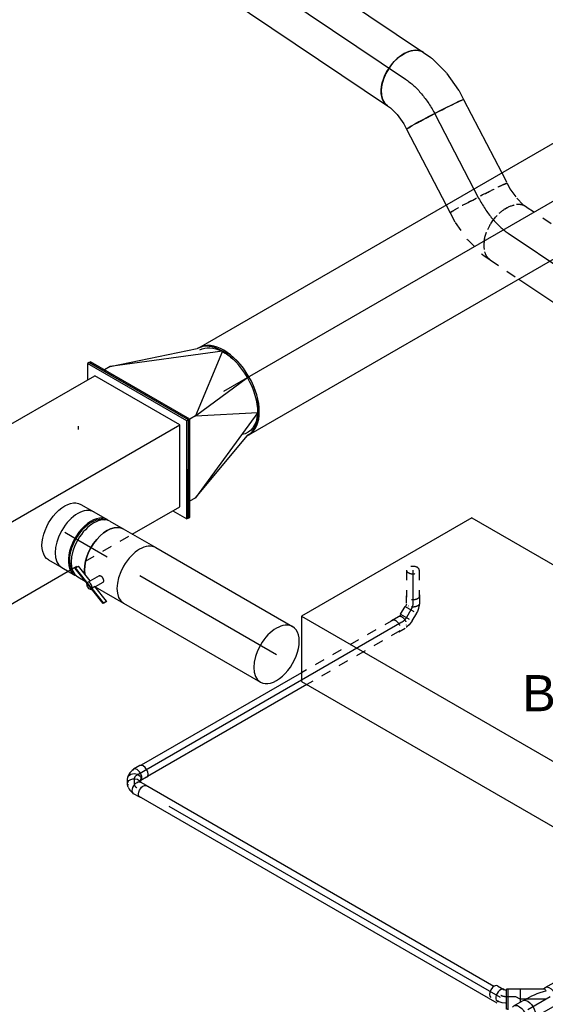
# Model space of a CAD drawing. Extents: x -329828 to 339781, y -55429 to 69176.
# Tile 49 of 140: x -42192 to -40883, y 32808 to 35262. Entities that reach past the tile are written whole.
import ezdxf
from ezdxf.enums import TextEntityAlignment as Align

# ---------------------------------------------------------------- set-up
doc = ezdxf.new("R2010")
doc.units = 0
doc.header["$LTSCALE"] = 50
doc.linetypes.add('CENTER2', pattern=[28.575, 19.05, -3.175, 3.175, -3.175])
doc.linetypes.add('STREEPJES', pattern=[0.1, 0.05, -0.05])
doc.layers.get('0').update_dxf_attribs({"linetype": 'CONTINUOUS'})
for name, color, linetype in [('lMcht retour bestaand_PR', 1, 'CONTINUOUS'), ('lucht retour bestaand', 8, 'CONTINUOUS'), ('WL524---_D', 153, 'CONTINUOUS'), ('WL524---_HARTLIJN', 8, 'CONTINUOUS'), ('WL570---_RETOUR', 112, 'CONTINUOUS'), ('WL570---_RETOUR_HL', 8, 'CONTINUOUS'), ('WL570---_TOEVOER', 3, 'CONTINUOUS'), ('WL570---_TOEVOER_HL', 8, 'CONTINUOUS'), ('WL570---_TOEVOER_RST', 2, 'CONTINUOUS'), ('WL570---_TOEVOER_RST_HL', 1, 'CONTINUOUS'), ('WL5911--_D', 2, 'CONTINUOUS'), ('WM570---_RETOUR_PR', 1, 'CONTINUOUS'), ('WM570---_TOEVOER_PR', 1, 'CONTINUOUS'), ('WM570---_TOEVOER_RST_PR', 1, 'CONTINUOUS')]:
    doc.layers.add(name, color=color, linetype=linetype)
doc.styles.add('BURO-018', font='ARIAL.TTF', dxfattribs={"height": 90})
doc.styles.add('BURO-025', font='ARIAL.TTF', dxfattribs={"height": 125})

# ---------------------------------------------------------------- blocks, each defined once
blk = doc.blocks.new('*U737')
at = {"color": 0, "ltscale": 10}
for p, q in [((-142.6, 79, -4327.2), (-51.9, 261.9, -4327.2)), ((-138.4, 79, -4327.2), (-47.7, 261.9, -4327.2)), ((-51.9, 261.9, -4327.2), (-47.7, 261.9, -4327.2)), ((-47.7, 261.9, -4327.2), (-27.5, 226.6, -4327.2)), ((2300.4, 79, -4327.2), (2391.1, 261.9, -4327.2)), ((2304.7, 79, -4327.2), (2395.3, 261.9, -4327.2)), ((2395.3, 261.9, -4327.2), (2391.1, 261.9, -4327.2)), ((-47.1, 226.6, -4327.2), (-119.6, 80.2, -4327.2)), ((-47.1, 226.6, -4327.2), (1397, 226.6, -4327.2)), ((1581.2, 226.6, -4327.2), (2373.6, 226.6, -4327.2)), ((-142.6, 79, -4327.2), (-138.4, 79, -4327.2)), ((51.9, -261.9, -4327.2), (-142.6, 79, -4327.2)), ((56.2, -261.9, -4327.2), (-138.4, 79, -4327.2)), ((55.5, -226.6, -4327.2), (-119.6, 80.2, -4327.2)), ((-119.6, 80.2, -4327.2), (2301.1, 80.2, -4327.2)), ((2304.7, 79, -4327.2), (2300.4, 79, -4327.2)), ((2495, -261.9, -4327.2), (2300.4, 79, -4327.2)), ((2499.2, -261.9, -4327.2), (2304.7, 79, -4327.2)), ((55.5, -226.6, -4327.2), (2474.8, -226.6, -4327.2)), ((73.7, -226.6, -4327.2), (56.2, -261.9, -4327.2)), ((51.9, -261.9, -4327.2), (56.2, -261.9, -4327.2)), ((2499.2, -261.9, -4327.2), (2495, -261.9, -4327.2))]:
    blk.add_line(p, q, dxfattribs=at)
at = {"color": 8, "linetype": 'STREEPJES', "ltscale": 10}
blk.add_line((1397, 226.6, -4327.2), (1581.2, 226.6, -4327.2), dxfattribs=at)
at = {"layer": 'lMcht retour bestaand_PR', "color": 1, "style": 'BURO-018'}
blk.add_attdef('POSNR', text='', height=90, dxfattribs=at).set_placement((0, 0), align=Align.MIDDLE)
blk = doc.blocks.new('*U810')
at = {"color": 0, "ltscale": 10}
for p, q in [((0, 16, -9126.4), (1030.4, 16, -9126.4)), ((28.1, -16, -9126.4), (1030.4, -16, -9126.4))]:
    blk.add_line(p, q, dxfattribs=at)
at = {"layer": 'WL524---_HARTLIJN', "linetype": 'CENTER2'}
blk.add_line((0, 0, -9126.4), (1045.4, 0, -9126.4), dxfattribs=at)
at = {"layer": 'WL524---_D', "color": 1, "style": 'BURO-018'}
blk.add_attdef('POSNR', text='', height=90, dxfattribs=at).set_placement((0, 0), align=Align.MIDDLE)
blk = doc.blocks.new('*U812')
at = {"color": 0, "ltscale": 10}
for p, q in [((-7.9, 16, -9136.3), (-5.1, 16, -9136.3)), ((-5, 16, -9136.3), (3, 14.8, -9136.3)), ((3, 14.8, -9136.3), (3.3, 14.7, -9136.3)), ((3.3, 14.7, -9136.3), (10.7, 12.2, -9136.3)), ((11.4, 11.9, -9136.3), (10.7, 12.2, -9136.3)), ((11.4, 11.9, -9136.3), (14.5, 10.1, -9136.3)), ((-7.5, -16, -9136.3), (-4.4, -16.5, -9136.3)), ((-4.4, -16.5, -9136.3), (-2.2, -17.2, -9136.3)), ((-2.2, -17.2, -9136.3), (-1.5, -17.6, -9136.3)), ((14.2, -27.6, -9136.3), (-1.3, -18.6, -9136.3))]:
    blk.add_line(p, q, dxfattribs=at)
for centre, start_param, end_param in [((7.1, -4.1, -9136.3), 2.879075, 6.59303), ((22.6, -13.1, -9136.3), 3.141593, 6.283185)]:
    blk.add_ellipse(centre, major_axis=(8.4, 14.5), ratio=0.57735, start_param=start_param, end_param=end_param, dxfattribs=at)
at = {"layer": 'WL524---_HARTLIJN', "linetype": 'CENTER2'}
blk.add_line((-31, 0, -9136.3), (-9.2, 0, -9136.3), dxfattribs=at)
at = {"layer": 'WL524---_HARTLIJN', "linetype": 'CENTER2', "extrusion": (-1.2326e-32, 1.92271e-48, -1)}
blk.add_ellipse((-9.2, -12.8, -9136.3), major_axis=(-22.2, 0), ratio=0.57735, start_param=1.570796, end_param=2.356194, dxfattribs=at)
at = {"layer": 'WL524---_D', "color": 1, "style": 'BURO-018'}
blk.add_attdef('POSNR', text='', height=90, dxfattribs=at).set_placement((0, 0), align=Align.MIDDLE)
blk = doc.blocks.new('*U813')
at = {"color": 0, "ltscale": 10}
for p, q in [((31, 25, -9132.2), (34.1, 25, -9132.2)), ((34.1, 25, -9132.2), (34.1, -25, -9132.2)), ((31, -25, -9132.2), (34.1, -25, -9132.2))]:
    blk.add_line(p, q, dxfattribs=at)
at = {"layer": 'WL524---_HARTLIJN', "linetype": 'CENTER2'}
blk.add_line((0, 0, -9132.2), (11, -5.7, -9132.2), dxfattribs=at)
at = {"layer": 'WL524---_D', "color": 1, "style": 'BURO-018'}
blk.add_attdef('POSNR', text='', height=90, dxfattribs=at).set_placement((0, 0), align=Align.MIDDLE)
blk = doc.blocks.new('*U814')
at = {"color": 0, "ltscale": 10}
for p, q in [((-36.7, 26.2, -9132.2), (-11.4, 26.2, -9132.2)), ((-10.4, 25, -9132.2), (48.5, 25, -9132.2)), ((78.4, 26.2, -9132.2), (53.1, 26.2, -9132.2)), ((42.4, 18.6, -9132.2), (41.8, 17.7, -9132.2)), ((42.4, -18.6, -9132.2), (41.8, -17.7, -9132.2)), ((-36.7, -26.3, -9132.2), (-11.4, -26.3, -9132.2)), ((-10.4, -25, -9132.2), (-6.7, -25, -9132.2)), ((-7.3, -24.6, -9132.2), (42.7, -53.5, -9132.2)), ((34.8, -25, -9132.2), (48.5, -25, -9132.2)), ((43.2, -55.2, -9132.2), (59.9, -26.3, -9132.2)), ((78.4, -26.3, -9132.2), (53.1, -26.3, -9132.2)), ((70, -70.7, -9132.2), (96.3, -25.3, -9132.2)), ((43.2, -55.2, -9132.2), (42.7, -53.5, -9132.2)), ((70, -70.7, -9132.2), (43.2, -55.2, -9132.2))]:
    blk.add_line(p, q, dxfattribs=at)
for centre, major_axis, ratio, start_param, end_param in [((-36.7, 0, -9132.2), (0, -26.2), 0.57735, 3.141593, 6.283185), ((-11.4, 0, -9132.2), (0, -26.2), 0.57735, 2.831748, 6.59303), ((0, 0, -9132.2), (-60.1, 16.1), 0.317837, 1.485837, 2.548239), ((0, 0, -9132.2), (-6.7, -24.9), 0.317837, 5.582746, 6.198226)]:
    blk.add_ellipse(centre, major_axis=major_axis, ratio=ratio, start_param=start_param, end_param=end_param, dxfattribs=at)
at = {"color": 0, "ltscale": 10, "extrusion": (1.72974e-16, 1.56528e-16, -1)}
for centre, start_param, end_param in [((53.1, 0, -9132.2), 0, 3.141593), ((78.4, 0, -9132.2), 0, 3.451437), ((78.4, 0, -9132.2), 5.973341, 6.280044)]:
    blk.add_ellipse(centre, major_axis=(0, -26.2), ratio=0.57735, start_param=start_param, end_param=end_param, dxfattribs=at)
at = {"layer": 'WL524---_HARTLIJN', "linetype": 'CENTER2'}
for p, q in [((-11.4, 0, -9132.2), (53.1, 0, -9132.2)), ((0, 0, -9132.2), (56.3, -32.5, -9132.2))]:
    blk.add_line(p, q, dxfattribs=at)
at = {"layer": 'WL524---_D', "color": 1, "style": 'BURO-018'}
blk.add_attdef('POSNR', text='', height=90, dxfattribs=at).set_placement((0, 0), align=Align.MIDDLE)
blk = doc.blocks.new('*U815')
at = {"color": 8, "linetype": 'STREEPJES', "ltscale": 10}
for p, q in [((15, 16, -7803.6), (282.7, 16, -7803.6)), ((15, -16, -7803.6), (279.4, -16, -7803.6))]:
    blk.add_line(p, q, dxfattribs=at)
at = {"color": 0, "ltscale": 10}
for p, q in [((282.7, 16, -7803.6), (740.7, 16, -7803.6)), ((279.4, -16, -7803.6), (740.7, -16, -7803.6))]:
    blk.add_line(p, q, dxfattribs=at)
at = {"layer": 'WL524---_HARTLIJN', "linetype": 'CENTER2'}
blk.add_line((0, 0, -7803.6), (761.6, 0, -7803.6), dxfattribs=at)
at = {"layer": 'WL524---_D', "color": 1, "style": 'BURO-018'}
blk.add_attdef('POSNR', text='', height=90, dxfattribs=at).set_placement((0, 0), align=Align.MIDDLE)
blk = doc.blocks.new('*U816')
at = {"color": 0, "ltscale": 10}
for p, q in [((-26.1, 16.8, -8348), (-9.7, 16.8, -8348)), ((-7.6, 20.5, -8348), (-11.7, 13.4, -8348)), ((23.8, 7.6, -8348), (17.4, -3.4, -8348)), ((-26.1, -16.8, -8348), (-8.2, -16.8, -8348)), ((-7.5, -16, -8348), (-3.9, -16, -8348)), ((-2.2, -15.8, -8348), (-3.9, -16, -8348)), ((-2.2, -15.8, -8348), (4.2, -14.1, -8348)), ((4.2, -14.1, -8348), (7.1, -12.7, -8348)), ((7.1, -12.7, -8348), (12, -9.3, -8348)), ((14.6, -6.7, -8348), (12, -9.3, -8348))]:
    blk.add_line(p, q, dxfattribs=at)
for centre, start_param, end_param in [((-26.1, 0, -8348), 3.141593, 6.283185), ((-8.2, 0, -8348), 3.315818, 6.59303)]:
    blk.add_ellipse(centre, major_axis=(0, -16.8), ratio=0.57735, start_param=start_param, end_param=end_param, dxfattribs=at)
at = {"color": 0, "ltscale": 10, "extrusion": (6.4407e-18, -6.78173e-17, -1)}
for centre, start_param, end_param in [((2.9, 5, -8348), 0, 3.141593), ((9.2, 16, -8348), 0, 2.749748), ((9.2, 16, -8348), 5.946033, 6.280044)]:
    blk.add_ellipse(centre, major_axis=(14.5, -8.4), ratio=0.816497, start_param=start_param, end_param=end_param, dxfattribs=at)
at = {"layer": 'WL524---_HARTLIJN', "linetype": 'CENTER2'}
blk.add_ellipse((-16.6, 15.7, -8348), major_axis=(-19.2, 11.1), ratio=0.57735, start_param=2.356194, end_param=3.141593, dxfattribs=at)
at = {"layer": 'WL524---_D', "color": 1, "style": 'BURO-018'}
blk.add_attdef('POSNR', text='', height=90, dxfattribs=at).set_placement((0, 0), align=Align.MIDDLE)
blk = doc.blocks.new('*U817')
at = {"color": 0, "ltscale": 10}
for p, q in [((-1.5, 31, -8381.4), (-10.5, 15.5, -8381.4)), ((-9.6, 7.1, -8381.4), (-9.3, 6.5, -8381.4)), ((27.6, 14.2, -8381.4), (18.6, -1.3, -8381.4)), ((-5.3, -16, -8381.4), (-2.4, -16, -8381.4)), ((2, -15, -8381.4), (7.5, -12.5, -8381.4)), ((7.5, -12.5, -8381.4), (10.1, -10.7, -8381.4)), ((10.1, -10.7, -8381.4), (14.7, -6, -8381.4)), ((10.9, -4.8, -8381.4), (10.3, -4.8, -8381.4)), ((15.8, -4.6, -8381.4), (14.7, -6, -8381.4)), ((15.8, -4.6, -8381.4), (16.5, -3.5, -8381.4))]:
    blk.add_line(p, q, dxfattribs=at)
at = {"color": 0, "ltscale": 10, "extrusion": (7.08742e-32, -3.66516e-17, -1)}
for centre, start_param, end_param in [((13.1, 22.6, -8381.4), 0, 3.451437), ((4.1, 7.1, -8381.4), 0, 3.141593), ((13.1, 22.6, -8381.4), 5.973341, 6.280044)]:
    blk.add_ellipse(centre, major_axis=(14.5, -8.4), ratio=0.57735, start_param=start_param, end_param=end_param, dxfattribs=at)
at = {"color": 0, "ltscale": 10, "extrusion": (6.0089e-32, -3.66516e-17, -1)}
blk.add_ellipse((-3.6, 0, -8381.4), major_axis=(-3.5, 15.8), ratio=0.803023, start_param=2.966153, end_param=3.317032, dxfattribs=at)
at = {"layer": 'WL524---_HARTLIJN', "linetype": 'CENTER2'}
blk.add_line((-17.9, 0, -8381.4), (-5.3, 0, -8381.4), dxfattribs=at)
blk.add_ellipse((-5.3, 22.2, -8381.4), major_axis=(0, 22.2), ratio=0.57735, start_param=3.141593, end_param=3.926991, dxfattribs=at)
at = {"layer": 'WL524---_D', "color": 1, "style": 'BURO-018'}
blk.add_attdef('POSNR', text='', height=90, dxfattribs=at).set_placement((0, 0), align=Align.MIDDLE)
blk = doc.blocks.new('*U818')
at = {"color": 8, "linetype": 'STREEPJES', "ltscale": 10}
for p, q in [((0, 16, -7862), (67.5, 16, -7862)), ((0, -16, -7862), (67.5, -16, -7862))]:
    blk.add_line(p, q, dxfattribs=at)
for start_param, end_param in [(0, 3.141593), (3.141593, 6.283185)]:
    blk.add_ellipse((0, 0, -7862), major_axis=(0, 16), ratio=0.57735, start_param=start_param, end_param=end_param, dxfattribs=at)
at = {"layer": 'WL524---_HARTLIJN', "linetype": 'CENTER2'}
blk.add_line((0, 0, -7862), (82.5, 0, -7862), dxfattribs=at)
at = {"layer": 'WL524---_D', "color": 1, "style": 'BURO-018'}
blk.add_attdef('POSNR', text='', height=90, dxfattribs=at).set_placement((0, 0), align=Align.MIDDLE)
blk = doc.blocks.new('*U819')
at = {"color": 8, "linetype": 'STREEPJES', "ltscale": 10}
for p, q in [((-26.1, 16.8, -7797.9), (-8.2, 16.8, -7797.9)), ((-5.2, 16, -7797.9), (-3.9, 16, -7797.9)), ((-3.1, 15.9, -7797.9), (-3.9, 16, -7797.9)), ((-3.1, 15.9, -7797.9), (4.5, 14.4, -7797.9)), ((-1.3, 11.9, -7797.9), (-1, 11.3, -7797.9)), ((0.3, -19.5, -7797.9), (17.1, 9.5, -7797.9)), ((4.5, 14.4, -7797.9), (4.8, 14.3, -7797.9)), ((4.8, 14.3, -7797.9), (12.4, 11.3, -7797.9)), ((12.4, 11.3, -7797.9), (16, 9.3, -7797.9)), ((17.1, 9.5, -7797.9), (16, 9.3, -7797.9)), ((36.1, -1.5, -7797.9), (17.1, 9.5, -7797.9)), ((-26.1, -16.8, -7797.9), (-8.2, -16.8, -7797.9)), ((-5.6, -16.2, -7797.9), (-4.4, -16.5, -7797.9)), ((-4.4, -16.5, -7797.9), (-1.5, -17.6, -7797.9)), ((-1.5, -17.6, -7797.9), (0, -18.5, -7797.9)), ((-1.3, -11.9, -7797.9), (-1, -11.3, -7797.9)), ((0.3, -19.5, -7797.9), (0, -18.5, -7797.9)), ((19.3, -30.5, -7797.9), (0.3, -19.5, -7797.9)), ((19.3, -30.5, -7797.9), (36.1, -1.5, -7797.9))]:
    blk.add_line(p, q, dxfattribs=at)
at = {"color": 8, "linetype": 'STREEPJES', "ltscale": 10, "extrusion": (-8.32667e-17, -5.55112e-17, -1)}
for centre, start_param, end_param in [((-26.1, 0, -7797.9), 0, 3.451437), ((-26.1, 0, -7797.9), 5.973341, 6.280044), ((-8.2, 0, -7797.9), 0, 3.141593)]:
    blk.add_ellipse(centre, major_axis=(0, 16.8), ratio=0.57735, start_param=start_param, end_param=end_param, dxfattribs=at)
at = {"layer": 'WL524---_HARTLIJN', "linetype": 'CENTER2', "extrusion": (-8.32667e-17, -5.55112e-17, -1)}
blk.add_ellipse((1.6, -15.7, -7797.9), major_axis=(19.2, -11.1), ratio=0.57735, start_param=3.926991, end_param=4.712389, dxfattribs=at)
at = {"layer": 'WL524---_D', "color": 1, "style": 'BURO-018'}
blk.add_attdef('POSNR', text='', height=90, dxfattribs=at).set_placement((0, 0), align=Align.MIDDLE)
blk = doc.blocks.new('*U820')
at = {"color": 8, "linetype": 'STREEPJES', "ltscale": 10}
for p, q in [((-9, 16, -7797.9), (-5.1, 16, -7797.9)), ((-5, 16, -7797.9), (3, 14.8, -7797.9)), ((3.3, 14.7, -7797.9), (3, 14.8, -7797.9)), ((3.3, 14.7, -7797.9), (10.7, 12.2, -7797.9)), ((7.1, 9.6, -7797.9), (6.5, 9.3, -7797.9)), ((10.7, 12.2, -7797.9), (11.4, 11.9, -7797.9)), ((11.4, 11.9, -7797.9), (12.5, 11.3, -7797.9)), ((31, 1.5, -7797.9), (15.5, 10.5, -7797.9)), ((-9, -16, -7797.9), (-7.5, -16, -7797.9)), ((-7.5, -16, -7797.9), (-4.4, -16.5, -7797.9)), ((-4.8, -10.9, -7797.9), (-4.8, -10.3, -7797.9)), ((-4.4, -16.5, -7797.9), (-3.2, -16.9, -7797.9)), ((14.2, -27.6, -7797.9), (-1.3, -18.6, -7797.9))]:
    blk.add_line(p, q, dxfattribs=at)
at = {"color": 8, "linetype": 'STREEPJES', "ltscale": 10, "extrusion": (3.51927e-17, -1.71978e-16, -1)}
for centre, start_param, end_param in [((7.1, -4.1, -7797.9), 0, 3.141593), ((22.6, -13.1, -7797.9), 0, 3.451437), ((22.6, -13.1, -7797.9), 5.973341, 6.280044)]:
    blk.add_ellipse(centre, major_axis=(-8.4, -14.5), ratio=0.57735, start_param=start_param, end_param=end_param, dxfattribs=at)
at = {"layer": 'WL524---_HARTLIJN', "linetype": 'CENTER2'}
blk.add_line((-31, 0, -7797.9), (-9.2, 0, -7797.9), dxfattribs=at)
at = {"layer": 'WL524---_HARTLIJN', "linetype": 'CENTER2', "extrusion": (3.51927e-17, -1.71978e-16, -1)}
blk.add_ellipse((-9.2, -12.8, -7797.9), major_axis=(22.2, 0), ratio=0.57735, start_param=4.712389, end_param=5.497787, dxfattribs=at)
at = {"layer": 'WL524---_D', "color": 1, "style": 'BURO-018'}
blk.add_attdef('POSNR', text='', height=90, dxfattribs=at).set_placement((0, 0), align=Align.MIDDLE)
blk = doc.blocks.new('*U906')
at = {"color": 0, "ltscale": 10}
for p, q in [((-276.4, 331.6, -8024.2), (-320.1, 256, -8024.2)), ((191.5, 331.6, -8024.2), (-276.4, 331.6, -8024.2)), ((-42.5, -73.5, -8024.2), (-276.4, 331.6, -8024.2)), ((425.4, -73.5, -8024.2), (191.5, 331.6, -8024.2)), ((-409.8, 23.9, -8024.2), (-219.7, -305.3, -8024.2)), ((-405.7, 23.9, -8024.2), (-215.6, -305.3, -8024.2)), ((-380.4, 23.9, -8024.2), (-190.3, -305.3, -8024.2)), ((-176.3, -305.3, -8024.2), (-42.5, -73.5, -8024.2)), ((425.4, -73.5, -8024.2), (-42.5, -73.5, -8024.2)), ((291.6, -305.3, -8024.2), (425.4, -73.5, -8024.2))]:
    blk.add_line(p, q, dxfattribs=at)
at = {"color": 8, "linetype": 'STREEPJES', "ltscale": 10}
for p, q in [((-320.1, 256, -8024.2), (-417.2, 87.7, -8024.2)), ((74.5, 129, -8024.2), (-20.7, 205.6, -8024.2)), ((74.5, 129, -8024.2), (23.5, 217.4, -8024.2)), ((74.5, 129, -8024.2), (81.3, 205.6, -8024.2)), ((74.5, 129, -8024.2), (-39.4, 173.2, -8024.2)), ((74.5, 129, -8024.2), (137.4, 173.2, -8024.2)), ((74.5, 129, -8024.2), (-27.6, 129, -8024.2)), ((74.5, 129, -8024.2), (11.6, 84.9, -8024.2)), ((74.5, 129, -8024.2), (67.7, 52.5, -8024.2)), ((74.5, 129, -8024.2), (125.5, 40.7, -8024.2)), ((74.5, 129, -8024.2), (169.7, 52.5, -8024.2)), ((74.5, 129, -8024.2), (188.4, 84.9, -8024.2)), ((74.5, 129, -8024.2), (176.6, 129, -8024.2)), ((-440.9, 77.8, -8024.2), (-438.9, 81.3, -8024.2)), ((-440.9, 77.8, -8024.2), (-409.8, 23.9, -8024.2)), ((-413.6, 81.3, -8024.2), (-438.9, 81.3, -8024.2)), ((-438.9, 81.3, -8024.2), (-405.7, 23.9, -8024.2)), ((-417.2, 87.7, -8024.2), (-380.4, 23.9, -8024.2)), ((-219.7, -305.3, -8024.2), (-198, -342.9, -8024.2)), ((-215.6, -305.3, -8024.2), (-196, -339.4, -8024.2)), ((-190.3, -305.3, -8024.2), (-183.3, -317.5, -8024.2)), ((-183.3, -317.5, -8024.2), (-176.3, -305.3, -8024.2)), ((-183.3, -317.5, -8024.2), (284.5, -317.5, -8024.2)), ((289.9, -339.4, -8024.2), (277.2, -317.5, -8024.2)), ((284.5, -317.5, -8024.2), (291.6, -305.3, -8024.2)), ((-196, -339.4, -8024.2), (-198, -342.9, -8024.2)), ((-198, -342.9, -8024.2), (287.8, -342.9, -8024.2)), ((-196, -339.4, -8024.2), (289.9, -339.4, -8024.2)), ((287.8, -342.9, -8024.2), (289.9, -339.4, -8024.2))]:
    blk.add_line(p, q, dxfattribs=at)
at = {"color": 0, "ltscale": 10}
blk.add_ellipse((74.5, 129, -8024.2), major_axis=(108.3, -62.5), ratio=0.57735, dxfattribs=at)
at = {"layer": 'WL570---_TOEVOER_RST_HL', "linetype": 'CENTER2'}
blk.add_circle((0, 0, -8024.2), 0.075, dxfattribs=at)
at = {"layer": 'WL570---_TOEVOER_RST', "color": 1, "style": 'BURO-018'}
for tag in ['MC', 'Q']:
    blk.add_attdef(tag, text='', height=90, dxfattribs=at).set_placement((0, 0), align=Align.MIDDLE)
at = {"layer": 'WM570---_TOEVOER_RST_PR', "color": 1, "style": 'BURO-018'}
blk.add_attdef('POSNR', text='', height=90, dxfattribs=at).set_placement((0, 0), align=Align.MIDDLE)
blk = doc.blocks.new('*U936')
at = {"color": 2, "ltscale": 10}
for p, q in [((-285.8, 282.8, -8243.4), (-530.7, -141.4, -8243.4)), ((449.1, 282.8, -8243.4), (-285.8, 282.8, -8243.4)), ((-204.1, 141.4, -8243.4), (-285.8, 282.8, -8243.4)), ((530.7, 141.4, -8243.4), (449.1, 282.8, -8243.4)), ((-449.1, -282.8, -8243.4), (-204.1, 141.4, -8243.4)), ((530.7, 141.4, -8243.4), (-204.1, 141.4, -8243.4)), ((285.8, -282.8, -8243.4), (530.7, 141.4, -8243.4)), ((-530.7, -141.4, -8243.4), (-449.1, -282.8, -8243.4)), ((285.8, -282.8, -8243.4), (-449.1, -282.8, -8243.4))]:
    blk.add_line(p, q, dxfattribs=at)
at = {"layer": 'WL5911--_D', "color": 2, "style": 'BURO-025'}
blk.add_attdef('POSNR', text='', height=125, dxfattribs=at).set_placement((0, 0), align=Align.MIDDLE)
blk = doc.blocks.new('*U937')
at = {"layer": 'WL570---_TOEVOER_HL', "linetype": 'CENTER2'}
blk.add_line((0, 0, -7449.8), (-3.9, 7.1, -7449.8), dxfattribs=at)
at = {"layer": 'WM570---_TOEVOER_PR', "color": 1, "style": 'BURO-018'}
blk.add_attdef('POSNR', text='', height=90, dxfattribs=at).set_placement((0, 0), align=Align.MIDDLE)
blk = doc.blocks.new('*U939')
at = {"color": 0, "ltscale": 10}
for p, q in [((0, 80, -7823.6), (37.7, 80, -7823.6)), ((61.4, 76, -7823.6), (69.6, 76, -7823.6)), ((0, -80, -7823.6), (37.7, -80, -7823.6)), ((61.4, -76, -7823.6), (69.6, -76, -7823.6))]:
    blk.add_line(p, q, dxfattribs=at)
at = {"color": 0, "ltscale": 10, "extrusion": (1.17463e-16, -1.88578e-16, -1)}
blk.add_ellipse((0, 0, -7823.6), major_axis=(0, -80), ratio=0.57735, start_param=0, end_param=3.141593, dxfattribs=at)
at = {"color": 0, "ltscale": 10}
for centre, major_axis, start_param, end_param in [((37.7, 0, -7823.6), (0, -80), 3.141593, 6.283185), ((75.9, 0, -7823.6), (0, -76), 3.34014, 6.084638)]:
    blk.add_ellipse(centre, major_axis=major_axis, ratio=0.57735, start_param=start_param, end_param=end_param, dxfattribs=at)
at = {"layer": 'WL570---_TOEVOER_HL', "linetype": 'CENTER2'}
blk.add_line((0, 0, -7823.6), (37.7, 0, -7823.6), dxfattribs=at)
at = {"layer": 'WM570---_TOEVOER_PR', "color": 1, "style": 'BURO-018'}
blk.add_attdef('POSNR', text='', height=90, dxfattribs=at).set_placement((0, 0), align=Align.MIDDLE)
blk = doc.blocks.new('*U940')
at = {"color": 0, "ltscale": 10}
for p, q in [((-42.2, 80, -7880.1), (-4.1, 80, -7880.1)), ((4.1, 80, -7880.1), (42.2, 80, -7880.1)), ((-42.2, -80, -7880.1), (-4.1, -80, -7880.1)), ((4.1, -80, -7880.1), (25.3, -80, -7880.1))]:
    blk.add_line(p, q, dxfattribs=at)
for centre, major_axis, start_param, end_param in [((-42.2, 0, -7880.1), (0, -80), 3.141593, 6.283185), ((-4.1, 0, -7880.1), (0, -80), 3.141593, 6.371689), ((-4.1, 0, -7880.1), (0, -76), 3.34014, 6.084638), ((4.1, 0, -7880.1), (0, -80), 3.141593, 6.283185), ((42.2, 0, -7880.1), (0, -80), 3.141593, 5.6671), ((-4.1, 0, -7880.1), (0, -80), 3.053089, 3.138451)]:
    blk.add_ellipse(centre, major_axis=major_axis, ratio=0.57735, start_param=start_param, end_param=end_param, dxfattribs=at)
at = {"layer": 'WL570---_TOEVOER_HL', "linetype": 'CENTER2'}
blk.add_line((-42.2, 0, -7880.1), (42.2, 0, -7880.1), dxfattribs=at)
at = {"layer": 'WM570---_TOEVOER_PR', "color": 1, "style": 'BURO-018'}
blk.add_attdef('POSNR', text='', height=90, dxfattribs=at).set_placement((0, 0), align=Align.MIDDLE)
blk = doc.blocks.new('*U1006')
at = {"color": 8, "linetype": 'STREEPJES', "ltscale": 10}
for p, q in [((0, 80, -6414.9), (163.6, 80, -6414.9)), ((0, -80, -6414.9), (85.3, -80, -6414.9))]:
    blk.add_line(p, q, dxfattribs=at)
at = {"color": 0, "ltscale": 10}
for p, q in [((163.6, 80, -6414.9), (470.3, 80, -6414.9)), ((85.3, -80, -6414.9), (470.3, -80, -6414.9))]:
    blk.add_line(p, q, dxfattribs=at)
at = {"color": 8, "linetype": 'STREEPJES', "ltscale": 10, "extrusion": (8.14206e-17, -7.90386e-17, -1)}
blk.add_ellipse((0, 0, -6414.9), major_axis=(0, -80), ratio=0.619483, start_param=0, end_param=3.141593, dxfattribs=at)
at = {"color": 0, "ltscale": 10}
for start_param, end_param in [(3.141593, 6.283185), (0, 3.141593)]:
    blk.add_ellipse((470.3, 0, -6414.9), major_axis=(0, -80), ratio=0.619483, start_param=start_param, end_param=end_param, dxfattribs=at)
at = {"layer": 'WL570---_RETOUR_HL', "linetype": 'CENTER2'}
blk.add_line((0, 0, -6414.9), (470.3, 0, -6414.9), dxfattribs=at)
at = {"layer": 'WM570---_RETOUR_PR', "color": 1, "style": 'BURO-018'}
blk.add_attdef('POSNR', text='', height=90, dxfattribs=at).set_placement((0, 0), align=Align.MIDDLE)
blk = doc.blocks.new('*U1007')
at = {"color": 0, "ltscale": 10}
for p, q in [((-52, 80, -6362.8), (-29.9, 80, -6362.8)), ((-25.3, 79.5, -6362.8), (22.6, 70, -6362.8)), ((24.1, 69.5, -6362.8), (22.6, 70, -6362.8)), ((24.1, 69.5, -6362.8), (72.9, 51.3, -6362.8)), ((72.9, 51.3, -6362.8), (73.1, 51.2, -6362.8)), ((73.1, 51.2, -6362.8), (96.5, 38.4, -6362.8)), ((-52, -80, -6362.8), (-43.4, -80, -6362.8)), ((-43.4, -80, -6362.8), (-20.6, -84.6, -6362.8)), ((-20.6, -84.6, -6362.8), (6.3, -94.6, -6362.8)), ((6.3, -94.6, -6362.8), (19.8, -102, -6362.8))]:
    blk.add_line(p, q, dxfattribs=at)
at = {"color": 0, "ltscale": 10, "extrusion": (-1.46915e-17, -1.77114e-16, -1)}
for centre, major_axis, ratio, start_param, end_param in [((-52, 0, -6362.8), (0, -80), 0.619483, 0, 3.141593), ((-35.5, 0, -6362.8), (7.9, 79.9), 0.539728, 6.229754, 6.336617)]:
    blk.add_ellipse(centre, major_axis=major_axis, ratio=ratio, start_param=start_param, end_param=end_param, dxfattribs=at)
at = {"color": 0, "ltscale": 10}
blk.add_ellipse((58.2, -31.8, -6362.8), major_axis=(-38.3, -70.2), ratio=0.029792, start_param=3.141593, end_param=6.283185, dxfattribs=at)
at = {"layer": 'WL570---_RETOUR_HL', "linetype": 'CENTER2', "extrusion": (-1.46915e-17, -1.77114e-16, -1)}
blk.add_ellipse((20.9, -108.5, -6362.8), major_axis=(-139, 79.3), ratio=0.531891, start_param=0.750209, end_param=1.535607, dxfattribs=at)
at = {"layer": 'WM570---_RETOUR_PR', "color": 1, "style": 'BURO-018'}
blk.add_attdef('POSNR', text='', height=90, dxfattribs=at).set_placement((0, 0), align=Align.MIDDLE)
blk = doc.blocks.new('*U1008')
at = {"color": 0, "ltscale": 10}
for p, q in [((0, 80, -6364.8), (206.1, 80, -6364.8)), ((0, -80, -6364.8), (213.3, -80, -6364.8))]:
    blk.add_line(p, q, dxfattribs=at)
at = {"color": 8, "linetype": 'STREEPJES', "ltscale": 10}
for p, q in [((206.1, 80, -6364.8), (235, 80, -6364.8)), ((213.3, -80, -6364.8), (235, -80, -6364.8))]:
    blk.add_line(p, q, dxfattribs=at)
at = {"color": 0, "ltscale": 10, "extrusion": (0, 0, -1)}
blk.add_ellipse((0, 0, -6364.8), major_axis=(0, -80), ratio=0.029792, start_param=0, end_param=3.141593, dxfattribs=at)
at = {"color": 8, "linetype": 'STREEPJES', "ltscale": 10}
blk.add_ellipse((235, 0, -6364.8), major_axis=(0, -80), ratio=0.029792, start_param=3.141593, end_param=6.283185, dxfattribs=at)
at = {"layer": 'WL570---_RETOUR_HL', "linetype": 'CENTER2'}
blk.add_line((0, 0, -6364.8), (235, 0, -6364.8), dxfattribs=at)
at = {"layer": 'WM570---_RETOUR_PR', "color": 1, "style": 'BURO-018'}
blk.add_attdef('POSNR', text='', height=90, dxfattribs=at).set_placement((0, 0), align=Align.MIDDLE)
blk = doc.blocks.new('*U1009')
at = {"color": 8, "linetype": 'STREEPJES', "ltscale": 10}
for p, q in [((-66.3, 80, -6373.8), (-50.9, 80, -6373.8)), ((-50.9, 80, -6373.8), (-22.5, 84.1, -6373.8)), ((-22.5, 84.1, -6373.8), (-0.2, 91, -6373.8)), ((-0.2, 91, -6373.8), (7.3, 95.2, -6373.8)), ((64.6, -55.9, -6373.8), (84, -45.3, -6373.8)), ((-39.4, -80, -6373.8), (12.1, -72.6, -6373.8)), ((12.1, -72.6, -6373.8), (13.7, -72.2, -6373.8)), ((13.7, -72.2, -6373.8), (60.3, -57.7, -6373.8)), ((-66.3, -80, -6373.8), (-39.6, -80, -6373.8)), ((-39.4, -80, -6373.8), (-39.6, -80, -6373.8))]:
    blk.add_line(p, q, dxfattribs=at)
at = {"color": 8, "linetype": 'STREEPJES', "ltscale": 10, "extrusion": (4.92654e-17, -2.55815e-17, -1)}
for centre, major_axis, ratio, start_param, end_param in [((-66.3, 0, -6373.8), (0, -80), 0.029792, 0, 3.141593), ((31.2, 17, -6373.8), (31.3, -73.9), 0.539728, 6.229754, 6.336617)]:
    blk.add_ellipse(centre, major_axis=major_axis, ratio=ratio, start_param=start_param, end_param=end_param, dxfattribs=at)
at = {"color": 8, "linetype": 'STREEPJES', "ltscale": 10}
blk.add_ellipse((45.7, 24.9, -6373.8), major_axis=(38.3, -70.2), ratio=0.619483, start_param=3.141593, end_param=6.283185, dxfattribs=at)
at = {"layer": 'WL570---_RETOUR_HL', "linetype": 'CENTER2'}
blk.add_ellipse((-70.3, 85.2, -6373.8), major_axis=(-160, 3), ratio=0.531891, start_param=1.605985, end_param=2.391383, dxfattribs=at)
at = {"layer": 'WM570---_RETOUR_PR', "color": 1, "style": 'BURO-018'}
blk.add_attdef('POSNR', text='', height=90, dxfattribs=at).set_placement((0, 0), align=Align.MIDDLE)
blk = doc.blocks.new('*U1036')
at = {"color": 0, "ltscale": 10}
for p, q in [((0, 80, -5889.6), (547.6, 80, -5889.6)), ((0, -80, -5889.6), (547.6, -80, -5889.6))]:
    blk.add_line(p, q, dxfattribs=at)
blk.add_ellipse((547.6, 0, -5889.6), major_axis=(0, -80), ratio=0.619483, start_param=3.141593, end_param=6.283185, dxfattribs=at)
at = {"layer": 'WL570---_RETOUR_HL', "linetype": 'CENTER2'}
blk.add_line((0, 0, -5889.6), (547.6, 0, -5889.6), dxfattribs=at)
at = {"layer": 'WM570---_RETOUR_PR', "color": 1, "style": 'BURO-018'}
blk.add_attdef('POSNR', text='', height=90, dxfattribs=at).set_placement((0, 0), align=Align.MIDDLE)
blk = doc.blocks.new('*U1080')
at = {"color": 0, "ltscale": 10}
for p, q in [((0, 80, -7976.1), (393.5, 80, -7976.1)), ((0, -80, -7976.1), (393.5, -80, -7976.1))]:
    blk.add_line(p, q, dxfattribs=at)
for start_param, end_param in [(3.141593, 6.283185), (0, 3.141593)]:
    blk.add_ellipse((393.5, 0, -7976.1), major_axis=(0, -80), ratio=0.57735, start_param=start_param, end_param=end_param, dxfattribs=at)
at = {"layer": 'WL570---_TOEVOER_HL', "linetype": 'CENTER2'}
blk.add_line((0, 0, -7976.1), (393.5, 0, -7976.1), dxfattribs=at)
at = {"layer": 'WM570---_TOEVOER_PR', "color": 1, "style": 'BURO-018'}
blk.add_attdef('POSNR', text='', height=90, dxfattribs=at).set_placement((0, 0), align=Align.MIDDLE)
blk = doc.blocks.new('*U1081')
at = {"color": 2, "ltscale": 10}
for p, q in [((-46.7, 80, -7943), (46.7, 80, -7943)), ((-101.2, -65.4, -7943), (-101.1, -63.8, -7943)), ((-40.5, -89, -7943), (-101.2, -65.4, -7943)), ((-101.1, -63.8, -7943), (-96.7, -56.3, -7943)), ((-40.3, -87.4, -7943), (-101.1, -63.8, -7943)), ((-53.2, -73.1, -7943), (-96.7, -56.3, -7943)), ((-40.5, -51.1, -7943), (-57.3, -80.1, -7943)), ((-24.3, -61.1, -7943), (-35.2, -80, -7943)), ((-40.4, -89, -7943), (-40.7, -89.6, -7943)), ((-40.3, -87.4, -7943), (-40.5, -89, -7943)), ((3.1, -105.9, -7943), (-40.5, -89, -7943)), ((-36, -79.8, -7943), (-40.3, -87.4, -7943)), ((-39.4, -87.7, -7943), (-40.3, -87.4, -7943)), ((3.3, -104.3, -7943), (-39.4, -87.7, -7943)), ((7.6, -96.7, -7943), (-36, -79.8, -7943)), ((-35.2, -80, -7943), (46.7, -80, -7943)), ((3.3, -104.3, -7943), (7.6, -96.7, -7943)), ((7.6, -96.7, -7943), (7.5, -98.4, -7943)), ((7.5, -98.4, -7943), (3.1, -105.9, -7943)), ((3.1, -105.9, -7943), (3.3, -104.3, -7943))]:
    blk.add_line(p, q, dxfattribs=at)
at = {"color": 2, "ltscale": 10, "extrusion": (7.58296e-17, -2.03185e-17, -1)}
blk.add_ellipse((-46.7, 0, -7943), major_axis=(0, -80), ratio=0.57735, start_param=0.616085, end_param=3.141593, dxfattribs=at)
at = {"color": 2, "ltscale": 10}
for centre, major_axis, start_param, end_param in [((46.7, 0, -7943), (0, -80), 3.141593, 6.283185), ((-49, -84.9, -7943), (-8.26, 4.77), 0, 3.141593), ((-49, -84.9, -7943), (-8.26, 4.77), 3.141593, 6.283185)]:
    blk.add_ellipse(centre, major_axis=major_axis, ratio=0.57735, start_param=start_param, end_param=end_param, dxfattribs=at)
blk.add_spline([(-40.5, -51.1, -7943), (-40, -50.7, -7943), (-39.5, -50.3, -7943), (-39, -50, -7943), (-38.3, -49.7, -7943), (-37.6, -49.5, -7943), (-36.9, -49.4, -7943), (-36.1, -49.4, -7943), (-35.3, -49.5, -7943), (-34.5, -49.6, -7943), (-33.6, -49.8, -7943), (-32.8, -50.1, -7943), (-31.9, -50.5, -7943), (-31, -50.9, -7943), (-30.2, -51.3, -7943), (-29.4, -51.9, -7943), (-28.6, -52.4, -7943), (-27.9, -53, -7943), (-27.2, -53.7, -7943), (-26.5, -54.3, -7943), (-25.9, -55, -7943), (-25.4, -55.7, -7943), (-25, -56.4, -7943), (-24.6, -57.1, -7943), (-24.3, -57.7, -7943), (-24.1, -58.4, -7943), (-23.9, -59, -7943), (-23.9, -59.6, -7943), (-23.9, -60.2, -7943), (-24.1, -60.7, -7943), (-24.3, -61.1, -7943)], degree=3, dxfattribs=at)
at = {"layer": 'WL570---_TOEVOER', "color": 1, "style": 'BURO-018'}
blk.add_attdef('I', text='', height=90, dxfattribs=at).set_placement((0, 0), align=Align.MIDDLE)
at = {"layer": 'WM570---_TOEVOER_PR', "color": 1, "style": 'BURO-018'}
blk.add_attdef('POSNR', text='', height=90, dxfattribs=at).set_placement((0, 0), align=Align.MIDDLE)
blk = doc.blocks.new('*U1089')
at = {"color": 0, "ltscale": 10}
for p, q in [((-10.2, 229.8, -9491.1), (-6.1, 229.8, -9491.1)), ((132.7, -17.7, -9491.1), (-10.2, 229.8, -9491.1)), ((136.8, -17.7, -9491.1), (-6.1, 229.8, -9491.1)), ((2801.6, 229.8, -9491.1), (2781.2, 194.5, -9491.1)), ((2805.7, 229.8, -9491.1), (2801.6, 229.8, -9491.1)), ((2944.5, -17.7, -9491.1), (2801.6, 229.8, -9491.1)), ((2948.5, -17.7, -9491.1), (2805.7, 229.8, -9491.1)), ((14.3, 194.5, -9491.1), (2801.6, 194.5, -9491.1)), ((2924.1, -17.7, -9491.1), (2801.6, 194.5, -9491.1)), ((10.2, -229.8, -9491.1), (132.7, -17.7, -9491.1)), ((14.3, -229.8, -9491.1), (136.8, -17.7, -9491.1)), ((132.7, -17.7, -9491.1), (136.8, -17.7, -9491.1)), ((136.8, -17.7, -9491.1), (2924.1, -17.7, -9491.1)), ((2822, -194.5, -9491.1), (2924.1, -17.7, -9491.1)), ((2822, -229.8, -9491.1), (2944.5, -17.7, -9491.1)), ((2826.1, -229.8, -9491.1), (2948.5, -17.7, -9491.1)), ((2948.5, -17.7, -9491.1), (2944.5, -17.7, -9491.1)), ((34.7, -194.5, -9491.1), (187, -194.5, -9491.1)), ((295.4, -194.5, -9491.1), (2500.5, -194.5, -9491.1)), ((2685.2, -194.5, -9491.1), (2822, -194.5, -9491.1)), ((2801.6, -194.5, -9491.1), (2822, -229.8, -9491.1)), ((10.2, -229.8, -9491.1), (14.3, -229.8, -9491.1)), ((2826.1, -229.8, -9491.1), (2822, -229.8, -9491.1))]:
    blk.add_line(p, q, dxfattribs=at)
at = {"color": 8, "linetype": 'STREEPJES', "ltscale": 10}
for p, q in [((187, -194.5, -9491.1), (295.4, -194.5, -9491.1)), ((2500.5, -194.5, -9491.1), (2685.2, -194.5, -9491.1))]:
    blk.add_line(p, q, dxfattribs=at)
at = {"layer": 'WM570---_TOEVOER_PR', "color": 1, "style": 'BURO-018'}
blk.add_attdef('POSNR', text='', height=90, dxfattribs=at).set_placement((0, 0), align=Align.MIDDLE)
blk = doc.blocks.new('*U1090')
at = {"color": 0, "ltscale": 10}
for p, q in [((-14.3, 229.8, -7497), (-10.2, 229.8, -7497)), ((128.6, -17.7, -7497), (-14.3, 229.8, -7497)), ((132.7, -17.7, -7497), (-10.2, 229.8, -7497)), ((26.5, 194.5, -7497), (10.2, 194.5, -7497)), ((287.8, 88.4, -7497), (26.5, 194.5, -7497)), ((26.5, 194.5, -7497), (236.8, 125, -7497)), ((240.9, 125, -7497), (236.8, 125, -7497)), ((287.8, 88.4, -7497), (149, -17.7, -7497)), ((149, -17.7, -7497), (309, 0, -7497)), ((6.1, -229.8, -7497), (128.6, -17.7, -7497)), ((10.2, -229.8, -7497), (132.7, -17.7, -7497)), ((128.6, -17.7, -7497), (132.7, -17.7, -7497)), ((149, -17.7, -7497), (132.7, -17.7, -7497)), ((149, -17.7, -7497), (287.8, -88.4, -7497)), ((287.8, -88.4, -7497), (46.9, -194.5, -7497)), ((46.9, -194.5, -7497), (236.8, -125, -7497)), ((240.9, -125, -7497), (236.8, -125, -7497)), ((30.6, -194.5, -7497), (46.9, -194.5, -7497)), ((6.1, -229.8, -7497), (10.2, -229.8, -7497))]:
    blk.add_line(p, q, dxfattribs=at)
for centre in [(236.8, 0, -7497), (240.9, 0, -7497)]:
    blk.add_ellipse(centre, major_axis=(0, 125), ratio=0.57735, start_param=3.141593, end_param=6.283185, dxfattribs=at)
at = {"color": 0, "ltscale": 10, "extrusion": (-4.26297e-17, -1.03585e-16, -1)}
for start_param, end_param in [(0, 0.72316), (0.738773, 1.070354), (2.071238, 2.404702), (2.419404, 3.365856)]:
    blk.add_ellipse((240.9, 0, -7497), major_axis=(0, 118.8), ratio=0.57735, start_param=start_param, end_param=end_param, dxfattribs=at)
at = {"layer": 'WM570---_TOEVOER_PR', "color": 1, "style": 'BURO-018'}
blk.add_attdef('POSNR', text='', height=90, dxfattribs=at).set_placement((0, 0), align=Align.MIDDLE)
blk = doc.blocks.new('*U1107')
at = {"color": 0, "ltscale": 10}
for p, q in [((-2, 124.9, -7326.7), (-3.6, 124.8, -7326.7)), ((0, 125, -7326.7), (3824.2, 125, -7326.7)), ((-3.6, -124.8, -7326.7), (-2, -124.9, -7326.7)), ((0, -125, -7326.7), (3824.2, -125, -7326.7))]:
    blk.add_line(p, q, dxfattribs=at)
blk.add_ellipse((0, 0, -7326.7), major_axis=(0, 125), ratio=0.57735, start_param=3.141593, end_param=6.283185, dxfattribs=at)
at = {"layer": 'WL570---_TOEVOER_HL', "linetype": 'CENTER2'}
blk.add_line((0, 0, -7326.7), (3824.2, 0, -7326.7), dxfattribs=at)
at = {"layer": 'WM570---_TOEVOER_PR', "color": 1, "style": 'BURO-018'}
blk.add_attdef('POSNR', text='', height=90, dxfattribs=at).set_placement((0, 0), align=Align.MIDDLE)

msp = doc.modelspace()

# ---------------------------------------------------------------- block references
at = {"layer": 'lucht retour bestaand', "rotation": 206.3683201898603}
msp.add_blockref('*U737', (-40809.5, 36524.5, 4327.2), dxfattribs=at)
at = {"layer": 'WL524---_D'}
for name, p, rotation in [('*U818', (-41212.9, 33890.3, 7862), 270), ('*U819', (-41212.9, 33799.7, 7797.9), 270), ('*U820', (-41233.4, 33764.2, 7797.9), 239.9999999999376), ('*U815', (-41240.5, 33760.1, 7803.6), 210.0000000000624), ('*U816', (-41907.1, 33375.2, 8348), 210.0000000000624), ('*U817', (-41907.1, 33351.5, 8381.4), 270), ('*U810', (-40994.7, 32824.7, 9126.4), 149.9999999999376), ('*U814', (-40880.6, 32820.6, 9132.2), 210.0000000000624), ('*U812', (-40987.6, 32826.4, 9136.3), 180), ('*U813', (-40945.6, 32820.6, 9132.2), 180)]:
    msp.add_blockref(name, p, dxfattribs=dict(at, rotation=rotation))
at = {"layer": 'WL570---_RETOUR'}
for name, p, rotation in [('*U1036', (-41685.6, 35419.7, 5889.6), 326.0819721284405), ('*U1007', (-41188, 35085.1, 6362.8), 326.0819721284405), ('*U1008', (-41157.4, 35026.3, 6364.8), 297.441022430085), ('*U1009', (-41018.6, 34758.9, 6373.8), 297.441022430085), ('*U1006', (-40975.4, 34729.8, 6414.9), 326.0819721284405)]:
    msp.add_blockref(name, p, dxfattribs=dict(at, rotation=rotation))
at = {"layer": 'WL570---_TOEVOER'}
for name, p, rotation in [('*U1107', (-41683.8, 34336.1, 7326.7), 30.00000000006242), ('*U1090', (-41892.4, 34215.7, 7497), 30.00000000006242), ('*U1089', (-44334.5, 32805.7, 9491.1), 30.00000000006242), ('*U937', (-42046.6, 34249.1, 7449.8), 149.9999999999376), ('*U939', (-42080.2, 33984.8, 7823.6), 329.9999999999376), ('*U940', (-42011, 33944.8, 7880.1), 329.9999999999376), ('*U1081', (-41933.9, 33900.3, 7943), 329.9999999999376), ('*U1080', (-41893.4, 33877, 7976.1), 329.9999999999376)]:
    msp.add_blockref(name, p, dxfattribs=dict(at, rotation=rotation))
at = {"layer": 'WL570---_TOEVOER_RST'}
ref = msp.add_blockref('*U906', (-40115.3, 33644, 8024.2), dxfattribs=dict(at, rotation=30.00000000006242))
ref.add_attrib('Q', '360', dxfattribs={"color": 1, "height": 90, "style": 'BURO-018'}).set_placement((-40559.5, 32995.6), align=Align.MIDDLE)
ref.add_attrib('MC', 'B', dxfattribs={"color": 1, "height": 90, "style": 'BURO-018'}).set_placement((-40898.9, 33583.5), align=Align.MIDDLE)
at = {"layer": 'WL5911--_D', "rotation": 149.9999999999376}
msp.add_blockref('*U936', (-40960.2, 33632.9, 8243.4), dxfattribs=at)

doc.saveas('drawing.dxf')
